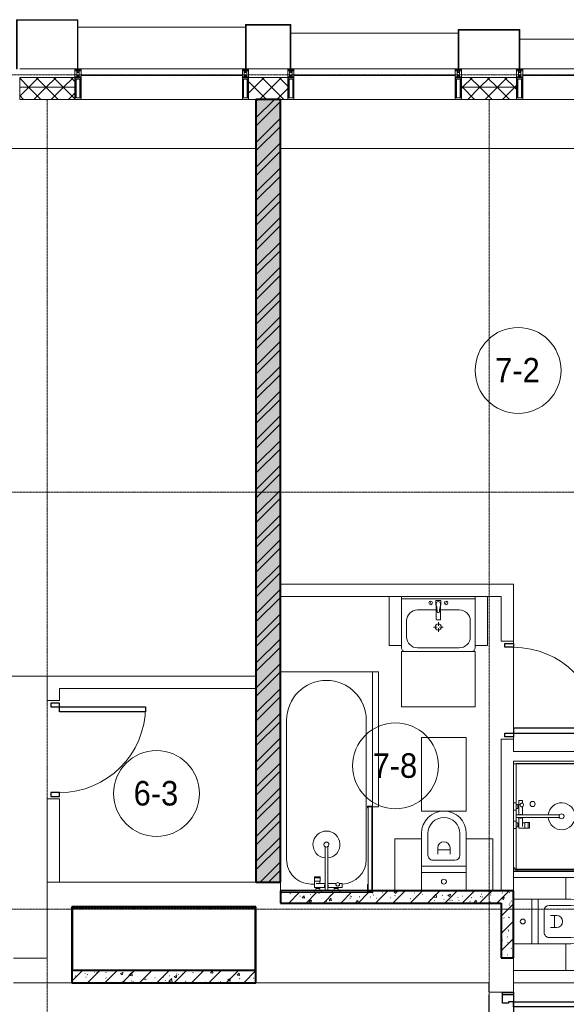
# Model space of a CAD drawing. Header units: millimetres. Extents: x 5617 to 125204, y 7718 to 237738.
# Tile 51 of 71: x 74314 to 78769, y 70025 to 78050. Entities that reach past the tile are written whole.
import ezdxf

# ---------------------------------------------------------------- set-up
doc = ezdxf.new("R2010")
doc.units = ezdxf.units.MM
doc.linetypes.add('ADSK_Линия сетки', pattern=[25, 20, -2.5, 0, -2.5])
doc.linetypes.add('Линия сетки', pattern=[25, 20, -2.5, 0, -2.5])
for name, color, linetype, lineweight in [('Двери', 7, 'Continuous', 18), ('Импосты витража', 7, 'Continuous', 18), ('Каркас_Импост', 7, 'Continuous', 30), ('Колонны', 7, 'Continuous', 18), ('Марки помещений', 7, 'Continuous', 20), ('Мебель', 7, 'Continuous', 18), ('Монтажный зазор', 7, 'Continuous', 30), ('Оси', 7, 'Continuous', 9), ('Панели витража', 7, 'Continuous', 18), ('Панель', 7, 'Continuous', 30), ('Перекрытия', 7, 'Continuous', 18), ('Сантехнические приборы', 7, 'Continuous', 18), ('Стены', 7, 'Continuous', 18), ('Стены разрез', 7, 'Continuous', 40), ('Стены штриховка', 7, 'Continuous', 40), ('Элементы узлов', 7, 'Continuous', 18)]:
    doc.layers.add(name, color=color, linetype=linetype, lineweight=lineweight)
doc.styles.add('Arial_3', font='arial.ttf', dxfattribs={"width": 0.9, "height": 200})
pattern_1 = [(50, (0, 0), (218.62117, -19.1268), [22.86, -251.46]), (355, (0, 0), (-42.29187, 229.2684), [18.288, -201.168]), (100.451, (18.22, -1.6), (176.33107, 210.13963), [19.428, -213.708]), (46.184, (0, 60.96), (325.29495, -50.45164), [34.29, -377.19]), (96.636, (27.1, 56.76), (284.883, 296.91266), [29.142, -320.562]), (351.184, (0, 60.96), (284.8858, 296.9107), [27.432, -301.752]), (21, (30.48, 45.72), (181.93753, -122.71832), [22.86, -251.46]), (326, (30.48, 45.72), (74.16223, 221.02618), [18.288, -201.168]), (71.451, (45.64, 35.5), (256.10035, 98.30526), [19.428, -213.708]), (37.5, (0, 0), (3.70639, 101.465895), [3.353, -195.377, 3.353, -200.863, -201.93]), (37.5, (0, 0), (3.70639, 101.465895), [-402.946, 3.353, -198.577]), (7.5, (0, 0), (80.18358, 120.21653), [3.353, -113.081, 3.353, -190.805, -76.962]), (7.5, (0, 0), (80.18358, 120.21653), [-310.591, 3.353, -73.609]), (327.5, (-67.97, 0), (162.708646, -6.87497), [3.353, -72.847, 3.353, -234.391, -315.468]), (327.5, (-67.97, 0), (162.708646, -6.87497), [-313.944, 3.353, -312.115]), (317.5, (-98.45, 0), (177.75468, 30.51183), [3.353, -95.707, 3.353, -154.534, -224.028]), (317.5, (-98.45, 0), (177.75468, 30.51183), [-256.946, 3.353, -220.675])]
pattern_2 = [(45, (0, 0), (-70.71068, 70.71068), [])]
pattern_3 = [(45, (0, 0), (-70.71068, 70.71068), []), (135, (0, 0), (-70.71068, -70.71068), [])]

# ---------------------------------------------------------------- blocks, each defined once
blk = doc.blocks.new('A_DOR_Door - Вн_3_Одинарная_800x2100-2815358-МКСС_K3_L26__85_950_')
at = {"layer": 'Двери', "color": 254, "lineweight": 30, "true_color": 0xcccccc}
for p, q in [((-350, 50), (-350, 750)), ((-350, 750), (-310, 750)), ((-350, 50), (-350, 750)), ((-310, 750), (-310, 50)), ((-380, 50), (-380, -20)), ((-350, 50), (-380, 50)), ((-310, 50), (-350, 50)), ((-350, -20), (-350, 50)), ((380, 50), (350, 50)), ((350, 50), (350, -20)), ((380, -20), (380, 50)), ((-380, -20), (-350, -20)), ((350, -20), (380, -20))]:
    blk.add_line(p, q, dxfattribs=at)
at = {"layer": 'Двери', "color": 254, "lineweight": 9, "true_color": 0xe5e5e5}
blk.add_arc((-350, 50), 700, 360, 90, dxfattribs=at)
blk = doc.blocks.new('MR_Зона обслуживания - MR_Зона обслуживания-V19-МКСС_K3_L26__85_950_')
at = {"layer": 'Мебель', "color": 254, "lineweight": 9, "true_color": 0xcccccc}
for p, q in [((-108.75, 0), (-108.75, -425)), ((66.25, 0), (-41.25, 0)), ((-108.75, -425), (66.25, -425))]:
    blk.add_line(p, q, dxfattribs=at)
blk = doc.blocks.new('MR_Зона обслуживания - MR_Зона обслуживания-V20-МКСС_K3_L26__85_950_')
at = {"layer": 'Мебель', "color": 254, "lineweight": 9, "true_color": 0xcccccc}
for p, q in [((-3.75, 0), (-108.75, 0)), ((-108.75, 0), (-108.75, -425)), ((108.75, -425), (108.75, 0)), ((-108.75, -425), (108.75, -425))]:
    blk.add_line(p, q, dxfattribs=at)
blk = doc.blocks.new('MR_Зона обслуживания - MR_Зона обслуживания-2637388-МКСС_K3_L26__85_950_')
at = {"layer": 'Мебель', "color": 254, "lineweight": 9, "true_color": 0xcccccc}
for p, q in [((450, 0), (-450, 0)), ((-450, 0), (-450, -50)), ((450, -50), (450, 0)), ((-450, -50), (450, -50))]:
    blk.add_line(p, q, dxfattribs=at)
blk = doc.blocks.new('MR_Зона обслуживания - MR_Зона обслуживания-2637417-МКСС_K3_L26__85_950_')
at = {"layer": 'Мебель', "color": 254, "lineweight": 9, "true_color": 0xcccccc}
for p, q in [((550, 50), (-550, 50)), ((-550, 50), (-550, 0)), ((-550, 0), (550, 0)), ((550, 0), (550, 50))]:
    blk.add_line(p, q, dxfattribs=at)
blk = doc.blocks.new('MR_Зона обслуживания - MR_Зона обслуживания-2637390-МКСС_K3_L26__85_950_')
at = {"layer": 'Мебель', "color": 254, "lineweight": 9, "true_color": 0xcccccc}
for p, q in [((182.5, 0), (-182.5, 0)), ((-182.5, 0), (-182.5, -600)), ((182.5, -600), (182.5, 0)), ((-182.5, -600), (182.5, -600))]:
    blk.add_line(p, q, dxfattribs=at)
blk = doc.blocks.new('MR_Зона обслуживания - MR_Зона обслуживания-2637393-МКСС_K3_L26__85_950_')
at = {"layer": 'Мебель', "color": 254, "lineweight": 9, "true_color": 0xcccccc}
for p, q in [((-108.75, 0), (-108.75, -425)), ((108.75, -425), (108.75, 0)), ((-108.75, -425), (108.75, -425))]:
    blk.add_line(p, q, dxfattribs=at)
blk = doc.blocks.new('MR_Зона обслуживания - MR_Зона обслуживания-2637408-МКСС_K3_L26__85_950_')
at = {"layer": 'Мебель', "color": 254, "lineweight": 9, "true_color": 0xcccccc}
for p, q in [((300, 0), (-300, 0)), ((-300, 0), (-300, -450)), ((300, -450), (300, 0)), ((-300, -450), (300, -450))]:
    blk.add_line(p, q, dxfattribs=at)
blk = doc.blocks.new('MR_Зона обслуживания - MR_Зона обслуживания-2637409-МКСС_K3_L26__85_950_')
at = {"layer": 'Мебель', "color": 254, "lineweight": 9, "true_color": 0xcccccc}
for p, q in [((50, 0), (-50, 0)), ((-50, 0), (-50, -400)), ((50, -400), (50, 0)), ((-50, -400), (50, -400))]:
    blk.add_line(p, q, dxfattribs=at)
blk = doc.blocks.new('A_DOR_Door - Вн_3_Одинарная_800x2100-2816299-МКСС_K3_L26__85_950_')
at = {"layer": 'Двери', "color": 254, "lineweight": 30, "true_color": 0xcccccc}
for p, q in [((-380, 20), (-350, 20)), ((-380, -50), (-380, 20)), ((-350, 20), (-350, -50)), ((350, -50), (350, 20)), ((350, 20), (380, 20)), ((380, 20), (380, -50)), ((-350, -50), (-380, -50)), ((-350, -50), (-350, -750)), ((-310, -50), (-350, -50)), ((-350, -50), (-350, -750)), ((-310, -750), (-310, -50)), ((380, -50), (350, -50)), ((-350, -750), (-310, -750))]:
    blk.add_line(p, q, dxfattribs=at)
at = {"layer": 'Двери', "color": 254, "lineweight": 9, "true_color": 0xe5e5e5}
blk.add_arc((-350, -50), 700, 270, 0, dxfattribs=at)
blk = doc.blocks.new('101_Дверь_Однопольная - _НЧ_Мет_900х2100_Квартира_Пр-3473496-МКСС_K3_L26__85_950_')
at = {"layer": 'Двери', "color": 7, "lineweight": 30, "true_color": 0xffffff}
for p, q in [((-527.7, 100), (522.3, 100)), ((-527.7, -100), (522.3, -100))]:
    blk.add_line(p, q, dxfattribs=at)
at = {"layer": 'Каркас_Импост', "color": 254, "true_color": 0xcccccc}
for p, q in [((-530, 100), (-470, 100)), ((-530, 10), (-530, 100)), ((-470, 100), (-470, 60)), ((470, 100), (530, 100)), ((470, 60), (470, 100)), ((530, 100), (530, 10)), ((-460, 10), (-530, 10)), ((-470, 60), (-460, 60)), ((-460, 60), (-460, 10)), ((460, 60), (470, 60)), ((460, 10), (460, 60)), ((530, 10), (460, 10))]:
    blk.add_line(p, q, dxfattribs=at)
at = {"layer": 'Монтажный зазор', "color": 254, "true_color": 0xcccccc}
for p, q in [((-550, 100), (-530, 100)), ((-550, 10), (-550, 100)), ((-530, 100), (-530, 10)), ((530, 10), (530, 100)), ((530, 100), (550, 100)), ((550, 100), (550, 10)), ((-530, 10), (-550, 10)), ((550, 10), (530, 10))]:
    blk.add_line(p, q, dxfattribs=at)
at = {"layer": 'Панель', "color": 254, "true_color": 0xcccccc}
for p, q in [((-470, 1040), (-430, 1040)), ((-470, 100), (-470, 1040)), ((-430, 1040), (-430, 100)), ((-430, 100), (-470, 100))]:
    blk.add_line(p, q, dxfattribs=at)
blk.add_arc((-470, 100), 940, 0, 90, dxfattribs=at)
blk = doc.blocks.new('MR_Унитаз напольный - Санузел с ванной-2507020-МКСС_K3_L26__85_950_')
at = {"layer": 'Сантехнические приборы', "color": 253, "true_color": 0xaaaaaa}
for p, q in [((-182.5, 200), (-182.5, 50)), ((182.5, 200), (-182.5, 200)), ((182.5, 50), (182.5, 200)), ((-182.5, 50), (182.5, 50)), ((182.5, 50), (-182.5, 50)), ((-182.5, 50), (-182.5, 0)), ((-182.5, 0), (182.5, 0)), ((182.5, 0), (182.5, 50)), ((182.5, 0), (-182.5, 0)), ((-182.5, 0), (-182.5, -267.5)), ((-90, -50), (90, -50)), ((182.5, -267.5), (182.5, 0)), ((-130, -267.5), (-130, -90)), ((-50, -150), (-50, -100)), ((-50, -135), (50, -135)), ((50, -100), (50, -150)), ((130, -90), (130, -267.5))]:
    blk.add_line(p, q, dxfattribs=at)
for centre, radius, start, end in [((0, 125), 20, 0, 180), ((0, 125), 20, 180, 0), ((-90, -90), 40, 90, 180), ((90, -90), 40, 360, 90), ((0, -150), 50, 180, 0), ((0, -267.5), 182.5, 180, 360), ((0, -267.5), 130, 180, 0)]:
    blk.add_arc(centre, radius, start, end, dxfattribs=at)
blk = doc.blocks.new('MR_Душевой поддон - Санузел с душем_900х900-2507036-МКСС_K3_L26__85_950_')
at = {"layer": 'Сантехнические приборы', "color": 253, "true_color": 0xaaaaaa}
for p, q in [((-70, 0), (-100, 0)), ((-100, 0), (-100, -30)), ((-70, -10), (-70, 0)), ((310, 0), (250.2, 0)), ((250.2, 0), (250.2, -20)), ((310, -20), (310, 0)), ((459.8, 0), (400, 0)), ((400, 0), (400, -20)), ((459.8, -20), (459.8, 0)), ((-100, -30), (-100, -870)), ((-100, -30), (-90, -30)), ((-90, -30), (-90, -10)), ((-90, -10), (-70, -10)), ((-80, -10), (-90, -10)), ((-90, -10), (-90, -890)), ((-80, -880), (-80, -10)), ((250.2, -20), (-80, -20)), ((250.2, 0), (-70, 0)), ((250.2, -20), (310, -20)), ((266.7, -42), (253.8, -42)), ((253.8, -42), (253.8, -92.5)), ((296, -20), (264, -20)), ((264, -20), (264, -34)), ((264, -34), (296, -34)), ((293.6, -34), (266.7, -34)), ((266.7, -34), (266.7, -42)), ((338.7, -42), (266.7, -42)), ((266.7, -42), (293.6, -42)), ((266.7, -73.7), (338.7, -73.7)), ((293.6, -42), (293.6, -34)), ((296, -34), (296, -20)), ((296.6, -92.5), (296.6, -73.7)), ((400, 0), (310, 0)), ((338.7, -20), (310, -20)), ((361.3, -20), (338.7, -20)), ((338.7, -20), (338.7, -375.1)), ((400, -20), (361.3, -20)), ((361.3, -375.1), (361.3, -20)), ((479.1, -42), (361.3, -42)), ((361.3, -73.7), (428.7, -73.7)), ((400, -20), (459.8, -20)), ((446, -20), (414, -20)), ((414, -20), (414, -34)), ((414, -34), (446, -34)), ((443.3, -34), (416.4, -34)), ((416.4, -34), (416.4, -42)), ((416.4, -42), (443.3, -42)), ((443.3, -42), (443.3, -34)), ((446, -34), (446, -20)), ((455.7, -73.7), (479.1, -73.7)), ((800, 0), (459.8, 0)), ((780, -20), (459.8, -20)), ((479.1, -73.7), (479.1, -42)), ((780, -880), (780, -20)), ((800, -870), (800, 0)), ((298.9, -92.5), (251.9, -92.5)), ((251.9, -92.5), (251.9, -120)), ((251.9, -120), (298.9, -120)), ((298.9, -120), (251.9, -120)), ((251.9, -120), (251.9, -129.1)), ((251.9, -129.1), (298.9, -129.1)), ((253.8, -92.5), (296.6, -92.5)), ((298.9, -120), (298.9, -92.5)), ((298.9, -129.1), (298.9, -120)), ((-100, -870), (-100, -900)), ((-90, -870), (-100, -870)), ((-90, -890), (-90, -870)), ((790, -880), (-80, -880)), ((800, -870), (790, -870)), ((790, -870), (790, -890)), ((790, -890), (790, -880)), ((800, -900), (800, -870)), ((-100, -900), (-70, -900)), ((-70, -890), (-90, -890)), ((-90, -890), (790, -890)), ((-70, -900), (-70, -890)), ((-70, -900), (770, -900)), ((790, -890), (770, -890)), ((770, -890), (770, -900)), ((770, -900), (800, -900))]:
    blk.add_line(p, q, dxfattribs=at)
for centre, radius, start, end in [((350, -56.1), 15.5, 137.00933, 222.99067), ((350, -56.1), 15.5, 317.00933, 42.99067), ((442.2, -67.2), 15, 334.04828, 205.95172), ((442.2, -67.2), 15, 0, 180), ((442.2, -67.2), 15, 180, 360), ((450, -155.2), 20.9, 0, 180), ((450, -155.2), 20.9, 180, 0), ((350, -391.5), 110, 95.91598, 84.08402), ((350, -391.5), 20, 0, 180), ((350, -391.5), 20, 180, 360), ((350, -391.5), 20, 55.4667, 124.5333)]:
    blk.add_arc(centre, radius, start, end, dxfattribs=at)
blk = doc.blocks.new('MR_Ванна - Санузел с ванной_1800x750-2637415-МКСС_K3_L26__85_950_')
at = {"layer": 'Сантехнические приборы', "color": 253, "true_color": 0xaaaaaa}
for p, q in [((-900, 0), (-900, 750)), ((-900, 750), (195.1, 750)), ((210, 750.1), (195, 750.1)), ((195, 750.1), (195, 710)), ((200, 715), (200, 745.1)), ((200, 745.1), (210, 745.1)), ((200, 745.1), (200, 715)), ((895, 745.1), (200, 745.1)), ((210, 745.1), (210, 750.1)), ((210, 750), (885, 750)), ((900, 750), (885, 750)), ((885, 750), (885, 745.1)), ((885, 745.1), (895, 745.1)), ((895, 745.1), (895, 715)), ((895, 715), (895, 745.1)), ((900, 710), (900, 750)), ((630, 700), (-505, 700)), ((195, 710), (210, 710)), ((210, 715), (200, 715)), ((200, 715), (895, 715)), ((210, 710), (210, 715)), ((895, 715), (835, 715)), ((835, 715), (835, 710)), ((835, 710), (900, 710)), ((900, 710), (900, 484.8)), ((826.3, 504.1), (858, 504.1)), ((826.3, 480.7), (826.3, 504.1)), ((858, 504.1), (858, 386.3)), ((880, 484.8), (900, 484.8)), ((880, 425), (880, 484.8)), ((900, 484.8), (900, 425)), ((826.3, 386.3), (826.3, 453.7)), ((858, 468.3), (866, 468.3)), ((858, 441.4), (858, 468.3)), ((866, 441.4), (858, 441.4)), ((866, 471), (880, 471)), ((866, 439), (866, 471)), ((866, 468.3), (866, 441.4)), ((880, 439), (866, 439)), ((880, 471), (880, 439)), ((900, 425), (880, 425)), ((900, 425), (900, 335)), ((524.9, 386.3), (880, 386.3)), ((880, 363.7), (524.9, 363.7)), ((770.9, 276.9), (770.9, 323.9)), ((770.9, 323.9), (780, 323.9)), ((780, 276.9), (780, 323.9)), ((780, 323.9), (807.5, 323.9)), ((780, 323.9), (780, 276.9)), ((807.5, 323.9), (807.5, 276.9)), ((807.5, 278.8), (807.5, 321.6)), ((807.5, 321.6), (826.3, 321.6)), ((826.3, 291.7), (826.3, 363.7)), ((858, 363.7), (858, 291.7)), ((880, 386.3), (880, 363.7)), ((880, 275.2), (880, 335)), ((880, 335), (900, 335)), ((900, 335), (900, 275.2)), ((780, 276.9), (770.9, 276.9)), ((807.5, 276.9), (780, 276.9)), ((858, 278.8), (807.5, 278.8)), ((830, 250), (830, 278.8)), ((858, 291.7), (858, 318.6)), ((858, 318.6), (866, 318.6)), ((858, 291.7), (858, 278.8)), ((866, 291.7), (858, 291.7)), ((866, 289), (866, 321)), ((866, 321), (880, 321)), ((866, 318.6), (866, 291.7)), ((880, 289), (866, 289)), ((880, 321), (880, 289)), ((900, 275.2), (880, 275.2)), ((900, 275.2), (900, 0)), ((900, 0), (-900, 0)), ((-505, 50), (630, 50))]:
    blk.add_line(p, q, dxfattribs=at)
for centre, radius, start, end in [((-505, 375), 325, 90, 270), ((630, 500), 200, 1.18568, 90), ((508.5, 375), 110, 5.91598, 354.08402), ((832.8, 467.2), 15, 90, 270), ((832.8, 467.2), 15, 244.04828, 115.95172), ((832.8, 467.2), 15, 270, 90), ((508.5, 375), 20, 90, 270), ((508.5, 375), 20, 270, 90), ((508.5, 375), 20, 325.4667, 34.5333), ((843.9, 375), 15.5, 47.00933, 132.99067), ((843.9, 375), 15.5, 227.00933, 312.99067), ((630, 250), 200, 270, 360)]:
    blk.add_arc(centre, radius, start, end, dxfattribs=at)
blk = doc.blocks.new('MR_Тумба-Умывальник с зеркалом - Тумба-умывальник_600-2507026-МКСС_K3_L26__85_950_')
at = {"layer": 'Сантехнические приборы', "color": 253, "true_color": 0xaaaaaa}
for p, q in [((-300, 0), (-300, -420)), ((300, 0), (-300, 0)), ((300, -420), (300, 0)), ((-300, -20), (300, -20)), ((-69.7, -39.8), (-55.6, -66.3)), ((20, -33.1), (-20, -33.1)), ((-20, -33.1), (-20, -73.1)), ((-20, -73.1), (-17, -73.1)), ((-17, -60), (-17, -73.1)), ((-17, -73.1), (-17, -187.9)), ((17, -73.1), (17, -60)), ((17, -187.9), (17, -73.1)), ((17, -73.1), (20, -73.1)), ((20, -73.1), (20, -33.1)), ((69.7, -39.8), (55.6, -66.3)), ((-17, -110), (-170, -110)), ((170, -110), (17, -110)), ((-260, -200), (-260, -330)), ((-14, -190.9), (14, -190.9)), ((0, -210), (0, -240)), ((260, -330), (260, -200)), ((-10, -250), (-40, -250)), ((0, -290), (0, -260)), ((40, -250), (10, -250)), ((-270, -450), (270, -450)), ((-170, -420), (170, -420))]:
    blk.add_line(p, q, dxfattribs=at)
for centre, radius, start, end in [((-62.7, -53.1), 15, 360, 180), ((-62.7, -53.1), 15, 180, 360), ((0, -60), 17, 360, 180), ((-217.6, -129.9), 208.5, 1.5946, 15.81769), ((217.6, -129.9), 208.5, 164.18231, 178.4054), ((62.7, -53.1), 15, 360, 180), ((62.7, -53.1), 15, 180, 360), ((-170, -200), 90, 90, 180), ((0, -124.1), 9.19, 180, 360), ((170, -200), 90, 360, 90), ((0, -250), 25, 0, 180), ((-14, -187.9), 3, 180, 270), ((-14, -187.9), 3, 195, 255), ((14, -187.9), 3, 270, 0), ((14, -187.9), 3, 285, 345), ((0, -250), 25, 180, 0), ((-170, -330), 90, 180, 270), ((170, -330), 90, 270, 360), ((-270, -420), 30, 180, 270), ((270, -420), 30, 270, 360)]:
    blk.add_arc(centre, radius, start, end, dxfattribs=at)
blk = doc.blocks.new('135_SLK_K3_AR_rvt-1-МКСС_K3_L26__85_950_')
at = {"layer": 'Стены разрез', "lineweight": 9, "true_color": 0xcccccc}
h = blk.add_hatch(dxfattribs=at)
h.set_pattern_fill('FP_1', color=254, style=0, pattern_type=2)
h.set_pattern_definition(pattern_1)
h.paths.add_polyline_path([(113250, 71020), (113450, 71020), (113450, 77400), (113250, 77400), (113250, 71025.2)])
h = blk.add_hatch(dxfattribs=at)
h.set_pattern_fill('FP_3', color=254, style=0, pattern_type=2)
h.set_pattern_definition([(45, (0, 0), (-101.02788, 101.02788), []), (45, (67.35, 0), (-101.02788, 101.02788), [])])
h.paths.add_polyline_path([(113250, 71020), (113450, 71020), (113450, 77400), (113250, 77400), (113250, 71025.2)])
h = blk.add_hatch(dxfattribs=at)
h.set_pattern_fill('FP_1', color=254, style=0, pattern_type=2)
h.set_pattern_definition(pattern_1)
h.paths.add_polyline_path([(115250, 70850), (115250, 70950), (114200, 70950), (114200, 70935.4), (113450, 70935.4), (113450, 70850), (114904.9, 70850)])
h = blk.add_hatch(dxfattribs=at)
h.set_pattern_fill('FP_2', color=254, style=0, pattern_type=2)
h.set_pattern_definition(pattern_2)
h.paths.add_polyline_path([(115250, 70850), (115250, 70950), (114200, 70950), (114200, 70935.4), (113450, 70935.4), (113450, 70850), (114904.9, 70850)])
h = blk.add_hatch(dxfattribs=at)
h.set_pattern_fill('FP_1', color=254, style=0, pattern_type=2)
h.set_pattern_definition(pattern_1)
h.paths.add_polyline_path([(115250, 70405), (115350, 70405), (115350, 70950), (115250, 70950), (115250, 70517.5)])
h = blk.add_hatch(dxfattribs=at)
h.set_pattern_fill('FP_2', color=254, style=0, pattern_type=2)
h.set_pattern_definition(pattern_2)
h.paths.add_polyline_path([(115250, 70405), (115350, 70405), (115350, 70950), (115250, 70950), (115250, 70517.5)])
h = blk.add_hatch(dxfattribs=at)
h.set_pattern_fill('FP_1', color=254, style=0, pattern_type=2)
h.set_pattern_definition(pattern_1)
h.paths.add_polyline_path([(113250, 70200), (113250, 70300), (111750, 70300), (111750, 70200)])
h = blk.add_hatch(dxfattribs=at)
h.set_pattern_fill('FP_2', color=254, style=0, pattern_type=2)
h.set_pattern_definition(pattern_2)
h.paths.add_polyline_path([(113250, 70200), (113250, 70300), (111750, 70300), (111750, 70200)])
at = {"layer": 'Перекрытия', "color": 254, "true_color": 0xcccccc}
for p, q in [((111350, 77000), (108150, 77000)), ((111750, 77000), (111350, 77000)), ((113250, 77000), (111750, 77000)), ((114950, 77000), (113450, 77000)), ((115350, 77000), (114950, 77000)), ((116800, 77000), (115350, 77000)), ((115350, 72985), (115350, 72965)), ((115350, 72965), (115350, 72985)), ((115350, 72935), (115350, 72275)), ((115350, 72275), (115350, 72935)), ((115350, 72205), (115350, 72185)), ((115350, 72185), (115350, 72205)), ((111550, 70400), (111550, 71020)), ((111650, 71020), (113250, 71020)), ((113450, 71020), (113450, 70950)), ((111275, 70400), (111550, 70400)), ((111750, 70200), (111274.3, 70200)), ((115149.6, 70200), (113250, 70200)), ((115149.6, 70125), (115149.6, 70200)), ((115350, 70200), (115350, 70045)), ((115259.6, 70125), (115149.6, 70125))]:
    blk.add_line(p, q, dxfattribs=at)
at = {"layer": 'Стены', "color": 254, "true_color": 0xcccccc}
for p, q in [((113450, 73450), (115350, 73450)), ((115350, 73350), (115350, 73450)), ((114337.3, 73350), (113450, 73350)), ((115037.3, 73350), (114437.3, 73350)), ((115250, 73350), (115137.3, 73350)), ((115250, 72985), (115250, 73350)), ((115350, 73350), (115350, 72985)), ((115250, 72985), (115350, 72985)), ((110650.4, 72700.4), (111550, 72700.4)), ((111550, 72699.6), (110650.4, 72699.6)), ((111550, 72699.6), (111550, 72700.4)), ((111550, 72500), (111550, 72700)), ((111650, 72700), (111550, 72700)), ((111650, 72700), (113250, 72700)), ((111650, 72600), (111650, 72500)), ((113250, 72600), (111650, 72600)), ((111550, 72500), (111650, 72500)), ((115250, 70950), (115250, 72185)), ((115350, 72185), (115250, 72185)), ((115350, 72185), (115350, 72085)), ((115350, 72085), (116800, 72085)), ((115350, 71985), (115350, 71107.5)), ((116170, 71985), (115350, 71985)), ((111550, 71020), (111550, 71700)), ((111650, 71700), (111550, 71700)), ((111650, 71700), (111650, 71020)), ((111650, 71020), (111550, 71020)), ((115350, 70300), (115350, 70200)), ((115775, 70300), (116600, 70300)), ((116600, 70200), (115350, 70200))]:
    blk.add_line(p, q, dxfattribs=at)
at = {"layer": 'Стены разрез', "color": 254, "true_color": 0xcccccc}
for p, q in [((113250, 77400), (113250, 71020)), ((113450, 77400), (113250, 77400)), ((113450, 71020), (113450, 77400)), ((113250, 71020), (113450, 71020)), ((115250, 70950), (113450, 70950)), ((113450, 70950), (113450, 70850)), ((115350, 70950), (115250, 70950)), ((115350, 70405), (115350, 70950)), ((113245, 70820), (111750, 70820)), ((111750, 70820), (111750, 70815)), ((111750, 70815), (111750, 70300)), ((111755, 70815), (113245, 70815)), ((111755, 70300), (111755, 70815)), ((113250, 70820), (113245, 70820)), ((113245, 70815), (113245, 70300)), ((113250, 70300), (113250, 70820)), ((113450, 70850), (115250, 70850)), ((115250, 70850), (115250, 70405)), ((115250, 70405), (115350, 70405)), ((113250, 70300), (111750, 70300)), ((111750, 70300), (111750, 70200)), ((111750, 70300), (111755, 70300)), ((113245, 70300), (113250, 70300)), ((113250, 70200), (113250, 70300)), ((111750, 70200), (113250, 70200))]:
    blk.add_line(p, q, dxfattribs=at)
at = {"layer": 'Двери', "color": 254, "lineweight": 18, "true_color": 0xe5e5e5}
for name, p, rotation in [('A_DOR_Door - Вн_3_Одинарная_800x2100-2816299-МКСС_K3_L26__85_950_', (115300, 72585), 90.00000000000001), ('A_DOR_Door - Вн_3_Одинарная_800x2100-2815358-МКСС_K3_L26__85_950_', (111600, 72100), 270), ('101_Дверь_Однопольная - _НЧ_Мет_900х2100_Квартира_Пр-3473496-МКСС_K3_L26__85_950_', (115249.6, 69575), 270)]:
    blk.add_blockref(name, p, dxfattribs=dict(at, rotation=rotation))
at = {"layer": 'Мебель', "color": 254, "lineweight": 18, "true_color": 0xe5e5e5}
for name, p in [('MR_Зона обслуживания - MR_Зона обслуживания-2637409-МКСС_K3_L26__85_950_', (114387.3, 73350)), ('MR_Зона обслуживания - MR_Зона обслуживания-2637409-МКСС_K3_L26__85_950_', (115087.3, 73350)), ('MR_Зона обслуживания - MR_Зона обслуживания-2637408-МКСС_K3_L26__85_950_', (114737.3, 72900)), ('MR_Зона обслуживания - MR_Зона обслуживания-2637388-МКСС_K3_L26__85_950_', (115800, 71107.5))]:
    blk.add_blockref(name, p, dxfattribs=at)
for name, p, rotation in [('MR_Зона обслуживания - MR_Зона обслуживания-2637417-МКСС_K3_L26__85_950_', (114200, 72185.4), 270.0000013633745), ('MR_Зона обслуживания - MR_Зона обслуживания-2637390-МКСС_K3_L26__85_950_', (114782.5, 71600), 180), ('MR_Зона обслуживания - MR_Зона обслуживания-2637393-МКСС_K3_L26__85_950_', (114491.2, 70950), 180), ('MR_Зона обслуживания - MR_Зона обслуживания-2637393-МКСС_K3_L26__85_950_', (115073.7, 70950), 180), ('MR_Зона обслуживания - MR_Зона обслуживания-V19-МКСС_K3_L26__85_950_', (115350, 70991.2), 90.0000000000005), ('MR_Зона обслуживания - MR_Зона обслуживания-V20-МКСС_K3_L26__85_950_', (115350, 70408.7), 90.0000000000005)]:
    blk.add_blockref(name, p, dxfattribs=dict(at, rotation=rotation))
at = {"layer": 'Сантехнические приборы', "color": 253, "lineweight": 18, "true_color": 0xaaaaaa}
blk.add_blockref('MR_Тумба-Умывальник с зеркалом - Тумба-умывальник_600-2507026-МКСС_K3_L26__85_950_', (114737.3, 73350), dxfattribs=at)
for name, p, rotation in [('MR_Ванна - Санузел с ванной_1800x750-2637415-МКСС_K3_L26__85_950_', (113450, 71835.4), 270.0000013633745), ('MR_Душевой поддон - Санузел с душем_900х900-2507036-МКСС_K3_L26__85_950_', (115350, 71207.5), 89.99999999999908), ('MR_Унитаз напольный - Санузел с ванной-2507020-МКСС_K3_L26__85_950_', (114782.5, 71150), 180), ('MR_Унитаз напольный - Санузел с ванной-2507020-МКСС_K3_L26__85_950_', (115550, 70700), 90.0000000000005)]:
    blk.add_blockref(name, p, dxfattribs=dict(at, rotation=rotation))
blk = doc.blocks.new('Rectangular Mullion - 50Wx250H-2623690-МКСС_K3_L26__85_950_')
at = {"layer": 'Элементы узлов', "color": 254, "lineweight": 5, "true_color": 0xcccccc}
for p, q in [((-25, 65.2), (-25, 250)), ((-25, 250), (0, 250)), ((25, 250), (0, 250)), ((25, 65.2), (25, 250)), ((-23, 237.3), (0, 237.3)), ((-23, 237.3), (-23, 73.6)), ((-14.9, 84), (-14.9, 237.3)), ((23, 237.3), (0, 237.3)), ((14.9, 84), (14.9, 237.3)), ((23, 237.3), (23, 73.6)), ((0, 84), (-23, 84)), ((0, 84), (23, 84)), ((-14, 65.2), (-25, 65.2)), ((-23.8, 14.6), (-25, 14.2)), ((-25, 0), (-25, 14.2)), ((-22.3, 17), (-23.8, 17)), ((-23.8, 17), (-23.8, 14.6)), ((-22.5, 10.6), (-23.8, 14.6)), ((-22.5, 10.6), (-23.7, 9.9)), ((-23.7, 1.3), (-23.7, 9.9)), ((-23.7, 1.3), (-11.8, 1.3)), ((-23.2, 10.2), (-22.5, 8)), ((-0.5, 73.6), (-23, 73.6)), ((-22.5, 8), (-22.5, 4.5)), ((-21.3, 4.5), (-22.5, 4.5)), ((-22.3, 17), (-22.3, 16)), ((-22.3, 16), (-21.3, 16)), ((-19, 17.6), (-21.3, 16)), ((-21.3, 4.5), (-21.3, 6.5)), ((-21.3, 6.5), (-14.2, 6.5)), ((-18.4, 16.6), (-19, 17.6)), ((-7.4, 16.6), (-18.4, 16.6)), ((-14.2, 6.5), (-14.2, 4.5)), ((-13.2, 4.5), (-14.2, 4.5)), ((-14, 71.3), (-14, 65.2)), ((-10, 71.3), (-14, 71.3)), ((-13.2, 4.5), (-12.2, 7.2)), ((-12.7, 7.6), (-11.3, 11.4)), ((-12.7, 7.6), (-11.8, 6.9)), ((-12.2, 9), (-12.2, 14.8)), ((-12.2, 14.8), (0, 14.8)), ((-11.8, 1.3), (-11.8, 6.9)), ((-10.5, 11.2), (-11.3, 11.4)), ((-10.5, 1.5), (-10.5, 11.2)), ((-4.8, 1.5), (-10.5, 1.5)), ((-10, 53), (-10, 71.3)), ((-8.7, 53), (-10, 53)), ((-10, 53), (-10, 17)), ((-10, 17), (-7.5, 17)), ((-8.7, 53), (-7, 54.7)), ((-8.5, 23), (-1.5, 30)), ((-8.5, 18.5), (-8.5, 23)), ((-7.5, 18.5), (-8.5, 18.5)), ((-7.5, 17), (-7.5, 18.5)), ((-7.4, 18), (-7.4, 16.6)), ((-2.6, 18), (-7.4, 18)), ((-7, 65.2), (-5.9, 67.3)), ((-7, 65.2), (-7, 54.7)), ((-4.1, 67.3), (-5.9, 67.3)), ((0, 8), (-4.8, 8)), ((-4.8, 1.5), (-4.8, 8)), ((-4.1, 67.3), (-2.9, 65.1)), ((-2.9, 65.1), (-2.9, 54.6)), ((-1.3, 53), (-2.9, 54.6)), ((-2.6, 18), (-2.6, 16.8)), ((-2.6, 16.8), (0, 16.8)), ((-1.5, 30), (0, 30)), ((0, 53), (-1.3, 53)), ((0, 53), (1.3, 53)), ((1.5, 30), (0, 30)), ((2.6, 16.8), (0, 16.8)), ((0, 14.8), (0, 16.8)), ((0, 14.8), (0, 16.8)), ((12.2, 14.8), (0, 14.8)), ((0, 0), (0, 8)), ((0, 8), (4.8, 8)), ((0, 0), (0, 8)), ((0.5, 73.6), (23, 73.6)), ((1.3, 53), (2.9, 54.6)), ((8.5, 23), (1.5, 30)), ((2.6, 18), (2.6, 16.8)), ((2.6, 18), (7.4, 18)), ((4.1, 67.3), (2.9, 65.1)), ((2.9, 65.1), (2.9, 54.6)), ((4.1, 67.3), (5.9, 67.3)), ((4.8, 1.5), (4.8, 8)), ((4.8, 1.5), (10.5, 1.5)), ((7, 65.2), (5.9, 67.3)), ((7, 65.2), (7, 54.7)), ((8.7, 53), (7, 54.7)), ((7.4, 18), (7.4, 16.6)), ((7.4, 16.6), (18.4, 16.6)), ((7.5, 18.5), (8.5, 18.5)), ((7.5, 17), (7.5, 18.5)), ((10, 17), (7.5, 17)), ((8.5, 18.5), (8.5, 23)), ((8.7, 53), (10, 53)), ((10, 71.3), (14, 71.3)), ((10, 53), (10, 71.3)), ((10, 53), (10, 17)), ((10.5, 11.2), (11.3, 11.4)), ((10.5, 1.5), (10.5, 11.2)), ((12.7, 7.6), (11.3, 11.4)), ((12.7, 7.6), (11.8, 6.9)), ((11.8, 1.3), (11.8, 6.9)), ((23.7, 1.3), (11.8, 1.3)), ((12.2, 9), (12.2, 14.8)), ((13.2, 4.5), (12.2, 7.2)), ((13.2, 4.5), (14.2, 4.5)), ((14, 71.3), (14, 65.2)), ((14, 65.2), (25, 65.2)), ((21.3, 6.5), (14.2, 6.5)), ((14.2, 6.5), (14.2, 4.5)), ((18.4, 16.6), (19, 17.6)), ((19, 17.6), (21.3, 16)), ((22.3, 16), (21.3, 16)), ((21.3, 4.5), (21.3, 6.5)), ((21.3, 4.5), (22.5, 4.5)), ((22.3, 17), (22.3, 16)), ((22.3, 17), (23.8, 17)), ((22.5, 10.6), (23.8, 14.6)), ((22.5, 10.6), (23.7, 9.9)), ((23.2, 10.2), (22.5, 8)), ((22.5, 8), (22.5, 4.5)), ((23.7, 1.3), (23.7, 9.9)), ((23.8, 17), (23.8, 14.6)), ((23.8, 14.6), (25, 14.2)), ((25, 0), (25, 14.2)), ((-25, 0), (0, 0)), ((25, 0), (0, 0))]:
    blk.add_line(p, q, dxfattribs=at)
for centre, start, end in [((-0.5, 73.1), 360, 90), ((0.5, 73.1), 90, 180)]:
    blk.add_arc(centre, 0.5, start, end, dxfattribs=at)
blk = doc.blocks.new('Rectangular Mullion - R_StandardFrame_50Wx250H-4667465-МКСС_K3_L26__85_950_')
at = {"layer": 'Импосты витража', "color": 254, "lineweight": 5, "true_color": 0xcccccc}
for p, q in [((-25, -250), (-25, 0)), ((-25, 0), (0, 0)), ((5, 0), (25, 0)), ((25, 0), (25, -250)), ((25, -250), (-25, -250))]:
    blk.add_line(p, q, dxfattribs=at)
blk = doc.blocks.new('System Panel - A_PAN_Glass П-1_1-6513572-МКСС_K3_L26__85_950_')
at = {"layer": 'Панели витража', "color": 254, "lineweight": 5, "true_color": 0xcccccc}
for p, q in [((657.5, 55), (-657.5, 55)), ((-657.5, 55), (-657.5, 0)), ((-657.5, 0), (657.5, 0)), ((657.5, 0), (657.5, 55))]:
    blk.add_line(p, q, dxfattribs=at)
blk = doc.blocks.new('Rectangular Mullion - R_StandardFrame_50Wx250H-5562310-МКСС_K3_L26__85_950_')
at = {"layer": 'Импосты витража', "color": 254, "lineweight": 5, "true_color": 0xcccccc}
blk.add_line((95560, 77400), (96875, 77400), dxfattribs=at)
blk = doc.blocks.new('Rectangular Mullion - R_StandardFrame_50Wx250H-4667491-МКСС_K3_L26__85_950_')
at = {"layer": 'Импосты витража', "color": 254, "lineweight": 5, "true_color": 0xcccccc}
for p, q in [((-25, -250), (-25, 0)), ((-25, 0), (-5, 0)), ((0, 0), (25, 0)), ((25, 0), (25, -250)), ((25, -250), (-25, -250))]:
    blk.add_line(p, q, dxfattribs=at)
blk = doc.blocks.new('System Panel - A_PAN_Glass-6438400-МКСС_K3_L26__85_950_')
at = {"layer": 'Панели витража', "color": 254, "lineweight": 5, "true_color": 0xcccccc}
for p, q in [((657.5, 55), (-657.5, 55)), ((-657.5, 55), (-657.5, 0)), ((657.5, 0), (657.5, 55)), ((-657.5, 0), (657.5, 0))]:
    blk.add_line(p, q, dxfattribs=at)
blk = doc.blocks.new('A_OGR_PAN_Отлив - A_OGR_PAN_Отлив-5727380-МКСС_K3_L26__85_950_')
at = {"layer": 'Колонны', "color": 254, "lineweight": 5, "true_color": 0xcccccc}
blk.add_line((682.5, 340), (-682.5, 340), dxfattribs=at)
blk = doc.blocks.new('A_OGR_PAN_Отлив - A_OGR_PAN_Отлив-5727789-МКСС_K3_L26__85_950_')
at = {"layer": 'Колонны', "color": 254, "lineweight": 5, "true_color": 0xcccccc}
blk.add_line((682.5, 290), (-682.5, 290), dxfattribs=at)
blk = doc.blocks.new('A_OGR_PAN_Отлив - A_OGR_PAN_Отлив-5727442-МКСС_K3_L26__85_950_')
at = {"layer": 'Колонны', "color": 254, "lineweight": 5, "true_color": 0xcccccc}
blk.add_line((682.5, 240), (-682.5, 240), dxfattribs=at)
blk = doc.blocks.new('A_SLK_PAN_Type1 - Прямой тип панели-5878800-МКСС_K3_L26__85_950_')
at = {"layer": 'Колонны', "color": 254, "lineweight": 5, "true_color": 0xcccccc}
for p, q in [((-250, 400), (250, 400)), ((-250, 0), (-250, 400)), ((-245, 395), (-245, 0)), ((245, 395), (-245, 395)), ((245, 0), (245, 395)), ((250, 400), (250, 0)), ((-245, 0), (-250, 0)), ((-225, 0), (225, 0)), ((250, 0), (245, 0))]:
    blk.add_line(p, q, dxfattribs=at)
blk = doc.blocks.new('A_SLK_PAN_Type1 - Прямой тип панели-5878801-МКСС_K3_L26__85_950_')
at = {"layer": 'Колонны', "color": 254, "lineweight": 5, "true_color": 0xcccccc}
for p, q in [((-185, 360), (185, 360)), ((-185, 0), (-185, 360)), ((-180, 355), (-180, 0)), ((180, 355), (-180, 355)), ((180, 0), (180, 355)), ((185, 360), (185, 0)), ((-180, 0), (-185, 0)), ((-160, 0), (160, 0)), ((185, 0), (180, 0))]:
    blk.add_line(p, q, dxfattribs=at)
blk = doc.blocks.new('A_SLK_PAN_Type1 - Прямой тип панели-5878802-МКСС_K3_L26__85_950_')
at = {"layer": 'Колонны', "color": 254, "lineweight": 5, "true_color": 0xcccccc}
for p, q in [((-250, 320), (250, 320)), ((-250, 0), (-250, 320)), ((-245, 315), (-245, 0)), ((245, 315), (-245, 315)), ((245, 0), (245, 315)), ((250, 320), (250, 0)), ((-245, 0), (-250, 0)), ((-225, 0), (225, 0)), ((250, 0), (245, 0))]:
    blk.add_line(p, q, dxfattribs=at)
blk = doc.blocks.new('135_SLK_K3_AR_FCD_rvt-1-МКСС_K3_L26__85_950_')
at = {"layer": 'Стены разрез', "lineweight": 5, "true_color": 0xcccccc}
h = blk.add_hatch(dxfattribs=at)
h.set_pattern_fill('FP_5', color=254, style=0, pattern_type=2)
h.set_pattern_definition(pattern_3)
h.paths.add_polyline_path([(111325, 77500), (111775, 77500), (111775, 77580), (111325, 77580)])
h = blk.add_hatch(dxfattribs=at)
h.set_pattern_fill('FP_5', color=254, style=0, pattern_type=2)
h.set_pattern_definition(pattern_3)
h.paths.add_polyline_path([(113190, 77400), (113510, 77400), (113510, 77580), (113190, 77580)])
h = blk.add_hatch(dxfattribs=at)
h.set_pattern_fill('FP_5', color=254, style=0, pattern_type=2)
h.set_pattern_definition(pattern_3)
h.paths.add_polyline_path([(114925, 77500), (115375, 77500), (115375, 77580), (114925, 77580)])
h = blk.add_hatch(dxfattribs=at)
h.set_pattern_fill('FP_5', color=254, style=0, pattern_type=2)
h.set_pattern_definition(pattern_3)
h.paths.add_polyline_path([(111325, 77400), (111775, 77400), (111775, 77500), (111325, 77500)])
h = blk.add_hatch(dxfattribs=at)
h.set_pattern_fill('FP_5', color=254, style=0, pattern_type=2)
h.set_pattern_definition(pattern_3)
h.paths.add_polyline_path([(114925, 77400), (115375, 77400), (115375, 77500), (114925, 77500)])
at = {"layer": 'Стены разрез', "color": 254, "lineweight": 9, "true_color": 0xcccccc}
for p, q in [((111775, 77580), (111325, 77580)), ((111325, 77580), (111325, 77400)), ((111775, 77400), (111775, 77580)), ((113510, 77580), (113190, 77580)), ((113190, 77580), (113190, 77400)), ((113510, 77400), (113510, 77580)), ((115375, 77580), (114925, 77580)), ((114925, 77580), (114925, 77400)), ((115375, 77400), (115375, 77580)), ((111325, 77400), (111775, 77400)), ((113190, 77400), (113510, 77400)), ((114925, 77400), (115375, 77400))]:
    blk.add_line(p, q, dxfattribs=at)
at = {"layer": 'Стены штриховка', "color": 254, "lineweight": 9, "true_color": 0xcccccc}
for p, q in [((111325, 77500), (111775, 77500)), ((114925, 77500), (115375, 77500))]:
    blk.add_line(p, q, dxfattribs=at)
at = {"layer": 'Импосты витража', "color": 254, "lineweight": 5, "true_color": 0xcccccc, "rotation": 180}
for p in [(111800, 77650), (113165, 77650), (113535, 77650), (114900, 77650), (115400, 77650)]:
    blk.add_blockref('Rectangular Mullion - 50Wx250H-2623690-МКСС_K3_L26__85_950_', p, dxfattribs=at)
at = {"layer": 'Импосты витража', "color": 254, "lineweight": 5, "true_color": 0xcccccc, "extrusion": (0, 0, -1)}
for name, p in [('Rectangular Mullion - R_StandardFrame_50Wx250H-4667465-МКСС_K3_L26__85_950_', (-111800, 77650)), ('Rectangular Mullion - R_StandardFrame_50Wx250H-4667491-МКСС_K3_L26__85_950_', (-113165, 77650)), ('Rectangular Mullion - R_StandardFrame_50Wx250H-4667465-МКСС_K3_L26__85_950_', (-113535, 77650)), ('Rectangular Mullion - R_StandardFrame_50Wx250H-4667491-МКСС_K3_L26__85_950_', (-114900, 77650)), ('Rectangular Mullion - R_StandardFrame_50Wx250H-4667465-МКСС_K3_L26__85_950_', (-115400, 77650))]:
    blk.add_blockref(name, p, dxfattribs=at)
at = {"layer": 'Импосты витража', "color": 254, "lineweight": 5, "true_color": 0xcccccc}
for p in [(16265, 0), (18000, 0), (19865, 0)]:
    blk.add_blockref('Rectangular Mullion - R_StandardFrame_50Wx250H-5562310-МКСС_K3_L26__85_950_', p, dxfattribs=at)
at = {"layer": 'Колонны', "color": 254, "lineweight": 5, "true_color": 0xcccccc}
for name, p in [('A_SLK_PAN_Type1 - Прямой тип панели-5878800-МКСС_K3_L26__85_950_', (111550, 77650)), ('A_SLK_PAN_Type1 - Прямой тип панели-5878801-МКСС_K3_L26__85_950_', (113350, 77650)), ('A_OGR_PAN_Отлив - A_OGR_PAN_Отлив-5727380-МКСС_K3_L26__85_950_', (112482.5, 77650)), ('A_OGR_PAN_Отлив - A_OGR_PAN_Отлив-5727789-МКСС_K3_L26__85_950_', (114217.5, 77650)), ('A_SLK_PAN_Type1 - Прямой тип панели-5878802-МКСС_K3_L26__85_950_', (115150, 77650)), ('A_OGR_PAN_Отлив - A_OGR_PAN_Отлив-5727442-МКСС_K3_L26__85_950_', (116082.5, 77650))]:
    blk.add_blockref(name, p, dxfattribs=at)
at = {"layer": 'Панели витража', "color": 254, "lineweight": 5, "true_color": 0xcccccc, "rotation": 180}
for name, p in [('System Panel - A_PAN_Glass П-1_1-6513572-МКСС_K3_L26__85_950_', (112482.5, 77650)), ('System Panel - A_PAN_Glass П-1_1-6513572-МКСС_K3_L26__85_950_', (114217.5, 77650)), ('System Panel - A_PAN_Glass-6438400-МКСС_K3_L26__85_950_', (116082.5, 77650))]:
    blk.add_blockref(name, p, dxfattribs=at)
blk = doc.blocks.new('050_Марка_Помещение - Номер-620969-МКСС_K3_L26__85_950_')
at = {"layer": 'Марки помещений'}
blk.add_circle((0, 0), 3.5, dxfattribs=at)

msp = doc.modelspace()

# ---------------------------------------------------------------- linework, layer by layer
at = {"layer": 'Оси', "linetype": 'ADSK_Линия сетки'}
for p, q in [((87439.2, 77600), (26968.8, 77600)), ((87439.2, 74200), (26968.8, 74200)), ((87439.2, 70800), (26968.8, 70800))]:
    msp.add_line(p, q, dxfattribs=at)
at = {"layer": 'Оси', "linetype": 'Линия сетки'}
for p, q in [((74539.2, 55989.9), (74539.2, 77400)), ((78139.2, 55989.9), (78139.2, 77400))]:
    msp.add_line(p, q, dxfattribs=at)

# ---------------------------------------------------------------- block references
at = {"lineweight": 5}
for name in ['135_SLK_K3_AR_FCD_rvt-1-МКСС_K3_L26__85_950_', '135_SLK_K3_AR_rvt-1-МКСС_K3_L26__85_950_']:
    msp.add_blockref(name, (-37010.8, 0), dxfattribs=at)
at = {"layer": 'Марки помещений', "xscale": 99.99999999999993, "yscale": 99.99999999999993, "zscale": 99.99999999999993}
for p in [(78376.1, 75191.5), (77377, 71969.1), (75429.4, 71743.4)]:
    msp.add_blockref('050_Марка_Помещение - Номер-620969-МКСС_K3_L26__85_950_', p, dxfattribs=at)

# ---------------------------------------------------------------- texts
at = {"layer": 'Марки помещений', "lineweight": 9, "char_height": 200, "width": 447.342, "attachment_point": 1, "style": 'Arial_3'}
for s, insert in [('7-2', (78189.6, 75293.3)), ('7-8', (77190.5, 72070.8)), ('6-3', (75242.9, 71845.2))]:
    msp.add_mtext(s, dxfattribs=dict(at, insert=insert))

doc.saveas('drawing.dxf')
